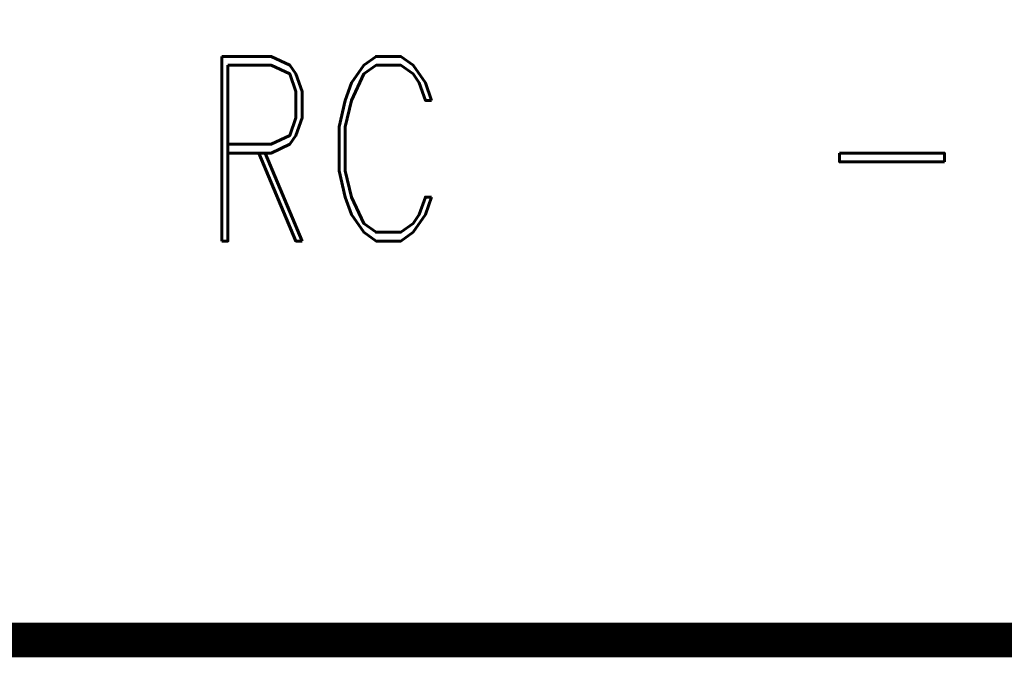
# Model space of a CAD drawing. Extents: x -2 to 113, y -136 to 16.
# Tile 98 of 256: x 84.03 to 89.86, y -136.04 to -132.26. Entities that reach past the tile are written whole.
import ezdxf
from ezdxf.enums import TextEntityAlignment as Align

# ---------------------------------------------------------------- set-up
doc = ezdxf.new("R2010")
doc.units = 0
doc.header["$MEASUREMENT"] = 0
doc.linetypes.add('SOLID', pattern=[0])
doc.layers.get('0').update_dxf_attribs({"linetype": 'SOLID'})
for name, color, linetype in [('1', 7, 'SOLID'), ('10', 7, 'SOLID'), ('11', 7, 'SOLID'), ('12', 7, 'SOLID'), ('13', 7, 'SOLID'), ('14', 7, 'SOLID'), ('15', 7, 'SOLID'), ('16', 7, 'SOLID'), ('17', 7, 'SOLID'), ('18', 7, 'SOLID'), ('19', 7, 'SOLID'), ('2', 7, 'SOLID'), ('20', 7, 'SOLID'), ('21', 7, 'SOLID'), ('22', 7, 'SOLID'), ('23', 7, 'SOLID'), ('24', 7, 'SOLID'), ('25', 7, 'SOLID'), ('26', 7, 'SOLID'), ('27', 7, 'SOLID'), ('28', 7, 'SOLID'), ('29', 7, 'SOLID'), ('3', 7, 'SOLID'), ('30', 7, 'SOLID'), ('31', 7, 'SOLID'), ('32', 7, 'SOLID'), ('33', 7, 'SOLID'), ('34', 7, 'SOLID'), ('35', 7, 'SOLID'), ('36', 7, 'SOLID'), ('37', 7, 'SOLID'), ('38', 7, 'SOLID'), ('39', 7, 'SOLID'), ('4', 7, 'SOLID'), ('40', 7, 'SOLID'), ('41', 7, 'SOLID'), ('42', 7, 'SOLID'), ('43', 7, 'SOLID'), ('44', 7, 'SOLID'), ('45', 7, 'SOLID'), ('46', 7, 'SOLID'), ('47', 7, 'SOLID'), ('48', 7, 'SOLID'), ('49', 7, 'SOLID'), ('5', 7, 'SOLID'), ('50', 7, 'SOLID'), ('51', 7, 'SOLID'), ('52', 7, 'SOLID'), ('53', 7, 'SOLID'), ('54', 7, 'SOLID'), ('55', 7, 'SOLID'), ('56', 7, 'SOLID'), ('57', 7, 'SOLID'), ('58', 7, 'SOLID'), ('59', 7, 'SOLID'), ('6', 7, 'SOLID'), ('60', 7, 'SOLID'), ('61', 7, 'SOLID'), ('62', 7, 'SOLID'), ('63', 7, 'SOLID'), ('64', 7, 'SOLID'), ('65', 7, 'SOLID'), ('66', 7, 'SOLID'), ('67', 7, 'SOLID'), ('68', 7, 'SOLID'), ('7', 7, 'SOLID'), ('8', 7, 'SOLID'), ('9', 7, 'SOLID')]:
    doc.layers.add(name, color=color, linetype=linetype)
doc.styles.add('ROMAND', font='romand', dxfattribs={"height": 1})

msp = doc.modelspace()

# ---------------------------------------------------------------- linework, layer by layer
at = {"color": 7, "linetype": 'SOLID', "const_width": 0.2059}
msp.add_lwpolyline([(-0.2175, -135.9326), (111.5472, -135.9326), (111.5472, -128.5797), (-0.2175, -128.5797), (-0.2175, -135.9326)], dxfattribs=at)
at = {"layer": '1', "color": 7, "linetype": 'SOLID', "const_width": 0.2059}
msp.add_lwpolyline([(-0.2175, -135.9326), (111.5472, -135.9326), (111.5472, -128.5797), (-0.2175, -128.5797), (-0.2175, -135.9326)], dxfattribs=at)
at = {"layer": '10', "color": 7, "linetype": 'SOLID', "const_width": 0.2059}
msp.add_lwpolyline([(-0.2175, -135.9326), (111.5472, -135.9326), (111.5472, -128.5797), (-0.2175, -128.5797), (-0.2175, -135.9326)], dxfattribs=at)
at = {"layer": '11', "color": 7, "linetype": 'SOLID', "const_width": 0.2059}
msp.add_lwpolyline([(-0.2175, -135.9326), (111.5472, -135.9326), (111.5472, -128.5797), (-0.2175, -128.5797), (-0.2175, -135.9326)], dxfattribs=at)
at = {"layer": '12', "color": 7, "linetype": 'SOLID', "const_width": 0.2059}
msp.add_lwpolyline([(-0.2175, -135.9326), (111.5472, -135.9326), (111.5472, -128.5797), (-0.2175, -128.5797), (-0.2175, -135.9326)], dxfattribs=at)
at = {"layer": '13', "color": 7, "linetype": 'SOLID', "const_width": 0.2059}
msp.add_lwpolyline([(-0.2175, -135.9326), (111.5472, -135.9326), (111.5472, -128.5797), (-0.2175, -128.5797), (-0.2175, -135.9326)], dxfattribs=at)
at = {"layer": '14', "color": 7, "linetype": 'SOLID', "const_width": 0.2059}
msp.add_lwpolyline([(-0.2175, -135.9326), (111.5472, -135.9326), (111.5472, -128.5797), (-0.2175, -128.5797), (-0.2175, -135.9326)], dxfattribs=at)
at = {"layer": '15', "color": 7, "linetype": 'SOLID', "const_width": 0.2059}
msp.add_lwpolyline([(-0.2175, -135.9326), (111.5472, -135.9326), (111.5472, -128.5797), (-0.2175, -128.5797), (-0.2175, -135.9326)], dxfattribs=at)
at = {"layer": '16', "color": 7, "linetype": 'SOLID', "const_width": 0.2059}
msp.add_lwpolyline([(-0.2175, -135.9326), (111.5472, -135.9326), (111.5472, -128.5797), (-0.2175, -128.5797), (-0.2175, -135.9326)], dxfattribs=at)
at = {"layer": '17', "color": 7, "linetype": 'SOLID', "const_width": 0.2059}
msp.add_lwpolyline([(-0.2175, -135.9326), (111.5472, -135.9326), (111.5472, -128.5797), (-0.2175, -128.5797), (-0.2175, -135.9326)], dxfattribs=at)
at = {"layer": '18', "color": 7, "linetype": 'SOLID', "const_width": 0.2059}
msp.add_lwpolyline([(-0.2175, -135.9326), (111.5472, -135.9326), (111.5472, -128.5797), (-0.2175, -128.5797), (-0.2175, -135.9326)], dxfattribs=at)
at = {"layer": '19', "color": 7, "linetype": 'SOLID', "const_width": 0.2059}
msp.add_lwpolyline([(-0.2175, -135.9326), (111.5472, -135.9326), (111.5472, -128.5797), (-0.2175, -128.5797), (-0.2175, -135.9326)], dxfattribs=at)
at = {"layer": '2', "color": 7, "linetype": 'SOLID', "const_width": 0.2059}
msp.add_lwpolyline([(-0.2175, -135.9326), (111.5472, -135.9326), (111.5472, -128.5797), (-0.2175, -128.5797), (-0.2175, -135.9326)], dxfattribs=at)
at = {"layer": '20', "color": 7, "linetype": 'SOLID', "const_width": 0.2059}
msp.add_lwpolyline([(-0.2175, -135.9326), (111.5472, -135.9326), (111.5472, -128.5797), (-0.2175, -128.5797), (-0.2175, -135.9326)], dxfattribs=at)
at = {"layer": '21', "color": 7, "linetype": 'SOLID', "const_width": 0.2059}
msp.add_lwpolyline([(-0.2175, -135.9326), (111.5472, -135.9326), (111.5472, -128.5797), (-0.2175, -128.5797), (-0.2175, -135.9326)], dxfattribs=at)
at = {"layer": '22', "color": 7, "linetype": 'SOLID', "const_width": 0.2059}
msp.add_lwpolyline([(-0.2175, -135.9326), (111.5472, -135.9326), (111.5472, -128.5797), (-0.2175, -128.5797), (-0.2175, -135.9326)], dxfattribs=at)
at = {"layer": '23', "color": 7, "linetype": 'SOLID', "const_width": 0.2059}
msp.add_lwpolyline([(-0.2175, -135.9326), (111.5472, -135.9326), (111.5472, -128.5797), (-0.2175, -128.5797), (-0.2175, -135.9326)], dxfattribs=at)
at = {"layer": '24', "color": 7, "linetype": 'SOLID', "const_width": 0.2059}
msp.add_lwpolyline([(-0.2175, -135.9326), (111.5472, -135.9326), (111.5472, -128.5797), (-0.2175, -128.5797), (-0.2175, -135.9326)], dxfattribs=at)
at = {"layer": '25', "color": 7, "linetype": 'SOLID', "const_width": 0.2059}
msp.add_lwpolyline([(-0.2175, -135.9326), (111.5472, -135.9326), (111.5472, -128.5797), (-0.2175, -128.5797), (-0.2175, -135.9326)], dxfattribs=at)
at = {"layer": '26', "color": 7, "linetype": 'SOLID', "const_width": 0.2059}
msp.add_lwpolyline([(-0.2175, -135.9326), (111.5472, -135.9326), (111.5472, -128.5797), (-0.2175, -128.5797), (-0.2175, -135.9326)], dxfattribs=at)
at = {"layer": '27', "color": 7, "linetype": 'SOLID', "const_width": 0.2059}
msp.add_lwpolyline([(-0.2175, -135.9326), (111.5472, -135.9326), (111.5472, -128.5797), (-0.2175, -128.5797), (-0.2175, -135.9326)], dxfattribs=at)
at = {"layer": '28', "color": 7, "linetype": 'SOLID', "const_width": 0.2059}
msp.add_lwpolyline([(-0.2175, -135.9326), (111.5472, -135.9326), (111.5472, -128.5797), (-0.2175, -128.5797), (-0.2175, -135.9326)], dxfattribs=at)
at = {"layer": '29', "color": 7, "linetype": 'SOLID', "const_width": 0.2059}
msp.add_lwpolyline([(-0.2175, -135.9326), (111.5472, -135.9326), (111.5472, -128.5797), (-0.2175, -128.5797), (-0.2175, -135.9326)], dxfattribs=at)
at = {"layer": '3', "color": 7, "linetype": 'SOLID', "const_width": 0.2059}
msp.add_lwpolyline([(-0.2175, -135.9326), (111.5472, -135.9326), (111.5472, -128.5797), (-0.2175, -128.5797), (-0.2175, -135.9326)], dxfattribs=at)
at = {"layer": '30', "color": 7, "linetype": 'SOLID', "const_width": 0.2059}
msp.add_lwpolyline([(-0.2175, -135.9326), (111.5472, -135.9326), (111.5472, -128.5797), (-0.2175, -128.5797), (-0.2175, -135.9326)], dxfattribs=at)
at = {"layer": '31', "color": 7, "linetype": 'SOLID', "const_width": 0.2059}
msp.add_lwpolyline([(-0.2175, -135.9326), (111.5472, -135.9326), (111.5472, -128.5797), (-0.2175, -128.5797), (-0.2175, -135.9326)], dxfattribs=at)
at = {"layer": '32', "color": 7, "linetype": 'SOLID', "const_width": 0.2059}
msp.add_lwpolyline([(-0.2175, -135.9326), (111.5472, -135.9326), (111.5472, -128.5797), (-0.2175, -128.5797), (-0.2175, -135.9326)], dxfattribs=at)
at = {"layer": '33', "color": 7, "linetype": 'SOLID', "const_width": 0.2059}
msp.add_lwpolyline([(-0.2175, -135.9326), (111.5472, -135.9326), (111.5472, -128.5797), (-0.2175, -128.5797), (-0.2175, -135.9326)], dxfattribs=at)
at = {"layer": '34', "color": 7, "linetype": 'SOLID', "const_width": 0.2059}
msp.add_lwpolyline([(-0.2175, -135.9326), (111.5472, -135.9326), (111.5472, -128.5797), (-0.2175, -128.5797), (-0.2175, -135.9326)], dxfattribs=at)
at = {"layer": '35', "color": 7, "linetype": 'SOLID', "const_width": 0.2059}
msp.add_lwpolyline([(-0.2175, -135.9326), (111.5472, -135.9326), (111.5472, -128.5797), (-0.2175, -128.5797), (-0.2175, -135.9326)], dxfattribs=at)
at = {"layer": '36', "color": 7, "linetype": 'SOLID', "const_width": 0.2059}
msp.add_lwpolyline([(-0.2175, -135.9326), (111.5472, -135.9326), (111.5472, -128.5797), (-0.2175, -128.5797), (-0.2175, -135.9326)], dxfattribs=at)
at = {"layer": '37', "color": 7, "linetype": 'SOLID', "const_width": 0.2059}
msp.add_lwpolyline([(-0.2175, -135.9326), (111.5472, -135.9326), (111.5472, -128.5797), (-0.2175, -128.5797), (-0.2175, -135.9326)], dxfattribs=at)
at = {"layer": '38', "color": 7, "linetype": 'SOLID', "const_width": 0.2059}
msp.add_lwpolyline([(-0.2175, -135.9326), (111.5472, -135.9326), (111.5472, -128.5797), (-0.2175, -128.5797), (-0.2175, -135.9326)], dxfattribs=at)
at = {"layer": '39', "color": 7, "linetype": 'SOLID', "const_width": 0.2059}
msp.add_lwpolyline([(-0.2175, -135.9326), (111.5472, -135.9326), (111.5472, -128.5797), (-0.2175, -128.5797), (-0.2175, -135.9326)], dxfattribs=at)
at = {"layer": '4', "color": 7, "linetype": 'SOLID', "const_width": 0.2059}
msp.add_lwpolyline([(-0.2175, -135.9326), (111.5472, -135.9326), (111.5472, -128.5797), (-0.2175, -128.5797), (-0.2175, -135.9326)], dxfattribs=at)
at = {"layer": '40', "color": 7, "linetype": 'SOLID', "const_width": 0.2059}
msp.add_lwpolyline([(-0.2175, -135.9326), (111.5472, -135.9326), (111.5472, -128.5797), (-0.2175, -128.5797), (-0.2175, -135.9326)], dxfattribs=at)
at = {"layer": '41', "color": 7, "linetype": 'SOLID', "const_width": 0.2059}
msp.add_lwpolyline([(-0.2175, -135.9326), (111.5472, -135.9326), (111.5472, -128.5797), (-0.2175, -128.5797), (-0.2175, -135.9326)], dxfattribs=at)
at = {"layer": '42', "color": 7, "linetype": 'SOLID', "const_width": 0.2059}
msp.add_lwpolyline([(-0.2175, -135.9326), (111.5472, -135.9326), (111.5472, -128.5797), (-0.2175, -128.5797), (-0.2175, -135.9326)], dxfattribs=at)
at = {"layer": '43', "color": 7, "linetype": 'SOLID', "const_width": 0.2059}
msp.add_lwpolyline([(-0.2175, -135.9326), (111.5472, -135.9326), (111.5472, -128.5797), (-0.2175, -128.5797), (-0.2175, -135.9326)], dxfattribs=at)
at = {"layer": '44', "color": 7, "linetype": 'SOLID', "const_width": 0.2059}
msp.add_lwpolyline([(-0.2175, -135.9326), (111.5472, -135.9326), (111.5472, -128.5797), (-0.2175, -128.5797), (-0.2175, -135.9326)], dxfattribs=at)
at = {"layer": '45', "color": 7, "linetype": 'SOLID', "const_width": 0.2059}
msp.add_lwpolyline([(-0.2175, -135.9326), (111.5472, -135.9326), (111.5472, -128.5797), (-0.2175, -128.5797), (-0.2175, -135.9326)], dxfattribs=at)
at = {"layer": '46', "color": 7, "linetype": 'SOLID', "const_width": 0.2059}
msp.add_lwpolyline([(-0.2175, -135.9326), (111.5472, -135.9326), (111.5472, -128.5797), (-0.2175, -128.5797), (-0.2175, -135.9326)], dxfattribs=at)
at = {"layer": '47', "color": 7, "linetype": 'SOLID', "const_width": 0.2059}
msp.add_lwpolyline([(-0.2175, -135.9326), (111.5472, -135.9326), (111.5472, -128.5797), (-0.2175, -128.5797), (-0.2175, -135.9326)], dxfattribs=at)
at = {"layer": '48', "color": 7, "linetype": 'SOLID', "const_width": 0.2059}
msp.add_lwpolyline([(-0.2175, -135.9326), (111.5472, -135.9326), (111.5472, -128.5797), (-0.2175, -128.5797), (-0.2175, -135.9326)], dxfattribs=at)
at = {"layer": '49', "color": 7, "linetype": 'SOLID', "const_width": 0.2059}
msp.add_lwpolyline([(-0.2175, -135.9326), (111.5472, -135.9326), (111.5472, -128.5797), (-0.2175, -128.5797), (-0.2175, -135.9326)], dxfattribs=at)
at = {"layer": '5', "color": 7, "linetype": 'SOLID', "const_width": 0.2059}
msp.add_lwpolyline([(-0.2175, -135.9326), (111.5472, -135.9326), (111.5472, -128.5797), (-0.2175, -128.5797), (-0.2175, -135.9326)], dxfattribs=at)
at = {"layer": '50', "color": 7, "linetype": 'SOLID', "const_width": 0.2059}
msp.add_lwpolyline([(-0.2175, -135.9326), (111.5472, -135.9326), (111.5472, -128.5797), (-0.2175, -128.5797), (-0.2175, -135.9326)], dxfattribs=at)
at = {"layer": '51', "color": 7, "linetype": 'SOLID', "const_width": 0.2059}
msp.add_lwpolyline([(-0.2175, -135.9326), (111.5472, -135.9326), (111.5472, -128.5797), (-0.2175, -128.5797), (-0.2175, -135.9326)], dxfattribs=at)
at = {"layer": '52', "color": 7, "linetype": 'SOLID', "const_width": 0.2059}
msp.add_lwpolyline([(-0.2175, -135.9326), (111.5472, -135.9326), (111.5472, -128.5797), (-0.2175, -128.5797), (-0.2175, -135.9326)], dxfattribs=at)
at = {"layer": '53', "color": 7, "linetype": 'SOLID', "const_width": 0.2059}
msp.add_lwpolyline([(-0.2175, -135.9326), (111.5472, -135.9326), (111.5472, -128.5797), (-0.2175, -128.5797), (-0.2175, -135.9326)], dxfattribs=at)
at = {"layer": '54', "color": 7, "linetype": 'SOLID', "const_width": 0.2059}
msp.add_lwpolyline([(-0.2175, -135.9326), (111.5472, -135.9326), (111.5472, -128.5797), (-0.2175, -128.5797), (-0.2175, -135.9326)], dxfattribs=at)
at = {"layer": '55', "color": 7, "linetype": 'SOLID', "const_width": 0.2059}
msp.add_lwpolyline([(-0.2175, -135.9326), (111.5472, -135.9326), (111.5472, -128.5797), (-0.2175, -128.5797), (-0.2175, -135.9326)], dxfattribs=at)
at = {"layer": '56', "color": 7, "linetype": 'SOLID', "const_width": 0.2059}
msp.add_lwpolyline([(-0.2175, -135.9326), (111.5472, -135.9326), (111.5472, -128.5797), (-0.2175, -128.5797), (-0.2175, -135.9326)], dxfattribs=at)
at = {"layer": '57', "color": 7, "linetype": 'SOLID', "const_width": 0.2059}
msp.add_lwpolyline([(-0.2175, -135.9326), (111.5472, -135.9326), (111.5472, -128.5797), (-0.2175, -128.5797), (-0.2175, -135.9326)], dxfattribs=at)
at = {"layer": '58', "color": 7, "linetype": 'SOLID', "const_width": 0.2059}
msp.add_lwpolyline([(-0.2175, -135.9326), (111.5472, -135.9326), (111.5472, -128.5797), (-0.2175, -128.5797), (-0.2175, -135.9326)], dxfattribs=at)
at = {"layer": '59', "color": 7, "linetype": 'SOLID', "const_width": 0.2059}
msp.add_lwpolyline([(-0.2175, -135.9326), (111.5472, -135.9326), (111.5472, -128.5797), (-0.2175, -128.5797), (-0.2175, -135.9326)], dxfattribs=at)
at = {"layer": '6', "color": 7, "linetype": 'SOLID', "const_width": 0.2059}
msp.add_lwpolyline([(-0.2175, -135.9326), (111.5472, -135.9326), (111.5472, -128.5797), (-0.2175, -128.5797), (-0.2175, -135.9326)], dxfattribs=at)
at = {"layer": '60', "color": 7, "linetype": 'SOLID', "const_width": 0.2059}
msp.add_lwpolyline([(-0.2175, -135.9326), (111.5472, -135.9326), (111.5472, -128.5797), (-0.2175, -128.5797), (-0.2175, -135.9326)], dxfattribs=at)
at = {"layer": '61', "color": 7, "linetype": 'SOLID', "const_width": 0.2059}
msp.add_lwpolyline([(-0.2175, -135.9326), (111.5472, -135.9326), (111.5472, -128.5797), (-0.2175, -128.5797), (-0.2175, -135.9326)], dxfattribs=at)
at = {"layer": '62', "color": 7, "linetype": 'SOLID', "const_width": 0.2059}
msp.add_lwpolyline([(-0.2175, -135.9326), (111.5472, -135.9326), (111.5472, -128.5797), (-0.2175, -128.5797), (-0.2175, -135.9326)], dxfattribs=at)
at = {"layer": '63', "color": 7, "linetype": 'SOLID', "const_width": 0.2059}
msp.add_lwpolyline([(-0.2175, -135.9326), (111.5472, -135.9326), (111.5472, -128.5797), (-0.2175, -128.5797), (-0.2175, -135.9326)], dxfattribs=at)
at = {"layer": '64', "color": 7, "linetype": 'SOLID', "const_width": 0.2059}
msp.add_lwpolyline([(-0.2175, -135.9326), (111.5472, -135.9326), (111.5472, -128.5797), (-0.2175, -128.5797), (-0.2175, -135.9326)], dxfattribs=at)
at = {"layer": '65', "color": 7, "linetype": 'SOLID', "const_width": 0.2059}
msp.add_lwpolyline([(-0.2175, -135.9326), (111.5472, -135.9326), (111.5472, -128.5797), (-0.2175, -128.5797), (-0.2175, -135.9326)], dxfattribs=at)
at = {"layer": '66', "color": 7, "linetype": 'SOLID', "const_width": 0.2059}
msp.add_lwpolyline([(-0.2175, -135.9326), (111.5472, -135.9326), (111.5472, -128.5797), (-0.2175, -128.5797), (-0.2175, -135.9326)], dxfattribs=at)
at = {"layer": '67', "color": 7, "linetype": 'SOLID', "const_width": 0.2059}
msp.add_lwpolyline([(-0.2175, -135.9326), (111.5472, -135.9326), (111.5472, -128.5797), (-0.2175, -128.5797), (-0.2175, -135.9326)], dxfattribs=at)
at = {"layer": '68', "color": 7, "linetype": 'SOLID', "const_width": 0.2059}
msp.add_lwpolyline([(-0.2175, -135.9326), (111.5472, -135.9326), (111.5472, -128.5797), (-0.2175, -128.5797), (-0.2175, -135.9326)], dxfattribs=at)
at = {"layer": '7', "color": 7, "linetype": 'SOLID', "const_width": 0.2059}
msp.add_lwpolyline([(-0.2175, -135.9326), (111.5472, -135.9326), (111.5472, -128.5797), (-0.2175, -128.5797), (-0.2175, -135.9326)], dxfattribs=at)
at = {"layer": '8', "color": 7, "linetype": 'SOLID', "const_width": 0.2059}
msp.add_lwpolyline([(-0.2175, -135.9326), (111.5472, -135.9326), (111.5472, -128.5797), (-0.2175, -128.5797), (-0.2175, -135.9326)], dxfattribs=at)
at = {"layer": '9', "color": 7, "linetype": 'SOLID', "const_width": 0.2059}
msp.add_lwpolyline([(-0.2175, -135.9326), (111.5472, -135.9326), (111.5472, -128.5797), (-0.2175, -128.5797), (-0.2175, -135.9326)], dxfattribs=at)

# ---------------------------------------------------------------- texts
at = {"color": 7, "style": 'ROMAND', "width": 0.78}
msp.add_text('RC', height=1.09412, dxfattribs=at).set_placement((85.0766, -133.0209), align=Align.MIDDLE_LEFT)
msp.add_text('-', height=1.0941, dxfattribs=at).set_placement((89.1942, -133.0209), align=Align.MIDDLE_CENTER)
at = {"layer": '1', "color": 7, "style": 'ROMAND', "width": 0.78}
msp.add_text('RC', height=1.09412, dxfattribs=at).set_placement((85.0766, -133.0209), align=Align.MIDDLE_LEFT)
msp.add_text('-', height=1.0941, dxfattribs=at).set_placement((89.1942, -133.0209), align=Align.MIDDLE_CENTER)
at = {"layer": '10', "color": 7, "style": 'ROMAND', "width": 0.78}
msp.add_text('RC', height=1.09412, dxfattribs=at).set_placement((85.0766, -133.0209), align=Align.MIDDLE_LEFT)
msp.add_text('-', height=1.0941, dxfattribs=at).set_placement((89.1942, -133.0209), align=Align.MIDDLE_CENTER)
at = {"layer": '11', "color": 7, "style": 'ROMAND', "width": 0.78}
msp.add_text('RC', height=1.09412, dxfattribs=at).set_placement((85.0766, -133.0209), align=Align.MIDDLE_LEFT)
msp.add_text('-', height=1.0941, dxfattribs=at).set_placement((89.1942, -133.0209), align=Align.MIDDLE_CENTER)
at = {"layer": '12', "color": 7, "style": 'ROMAND', "width": 0.78}
msp.add_text('RC', height=1.09412, dxfattribs=at).set_placement((85.0766, -133.0209), align=Align.MIDDLE_LEFT)
msp.add_text('-', height=1.0941, dxfattribs=at).set_placement((89.1942, -133.0209), align=Align.MIDDLE_CENTER)
at = {"layer": '13', "color": 7, "style": 'ROMAND', "width": 0.78}
msp.add_text('RC', height=1.09412, dxfattribs=at).set_placement((85.0766, -133.0209), align=Align.MIDDLE_LEFT)
msp.add_text('-', height=1.0941, dxfattribs=at).set_placement((89.1942, -133.0209), align=Align.MIDDLE_CENTER)
at = {"layer": '14', "color": 7, "style": 'ROMAND', "width": 0.78}
msp.add_text('RC', height=1.09412, dxfattribs=at).set_placement((85.0766, -133.0209), align=Align.MIDDLE_LEFT)
msp.add_text('-', height=1.0941, dxfattribs=at).set_placement((89.1942, -133.0209), align=Align.MIDDLE_CENTER)
at = {"layer": '15', "color": 7, "style": 'ROMAND', "width": 0.78}
msp.add_text('RC', height=1.09412, dxfattribs=at).set_placement((85.0766, -133.0209), align=Align.MIDDLE_LEFT)
msp.add_text('-', height=1.0941, dxfattribs=at).set_placement((89.1942, -133.0209), align=Align.MIDDLE_CENTER)
at = {"layer": '16', "color": 7, "style": 'ROMAND', "width": 0.78}
msp.add_text('RC', height=1.09412, dxfattribs=at).set_placement((85.0766, -133.0209), align=Align.MIDDLE_LEFT)
msp.add_text('-', height=1.0941, dxfattribs=at).set_placement((89.1942, -133.0209), align=Align.MIDDLE_CENTER)
at = {"layer": '17', "color": 7, "style": 'ROMAND', "width": 0.78}
msp.add_text('RC', height=1.09412, dxfattribs=at).set_placement((85.0766, -133.0209), align=Align.MIDDLE_LEFT)
msp.add_text('-', height=1.0941, dxfattribs=at).set_placement((89.1942, -133.0209), align=Align.MIDDLE_CENTER)
at = {"layer": '18', "color": 7, "style": 'ROMAND', "width": 0.78}
msp.add_text('RC', height=1.09412, dxfattribs=at).set_placement((85.0766, -133.0209), align=Align.MIDDLE_LEFT)
msp.add_text('-', height=1.0941, dxfattribs=at).set_placement((89.1942, -133.0209), align=Align.MIDDLE_CENTER)
at = {"layer": '19', "color": 7, "style": 'ROMAND', "width": 0.78}
msp.add_text('RC', height=1.09412, dxfattribs=at).set_placement((85.0766, -133.0209), align=Align.MIDDLE_LEFT)
msp.add_text('-', height=1.0941, dxfattribs=at).set_placement((89.1942, -133.0209), align=Align.MIDDLE_CENTER)
at = {"layer": '2', "color": 7, "style": 'ROMAND', "width": 0.78}
msp.add_text('RC', height=1.09412, dxfattribs=at).set_placement((85.0766, -133.0209), align=Align.MIDDLE_LEFT)
msp.add_text('-', height=1.0941, dxfattribs=at).set_placement((89.1942, -133.0209), align=Align.MIDDLE_CENTER)
at = {"layer": '20', "color": 7, "style": 'ROMAND', "width": 0.78}
msp.add_text('RC', height=1.09412, dxfattribs=at).set_placement((85.0766, -133.0209), align=Align.MIDDLE_LEFT)
msp.add_text('-', height=1.0941, dxfattribs=at).set_placement((89.1942, -133.0209), align=Align.MIDDLE_CENTER)
at = {"layer": '21', "color": 7, "style": 'ROMAND', "width": 0.78}
msp.add_text('RC', height=1.09412, dxfattribs=at).set_placement((85.0766, -133.0209), align=Align.MIDDLE_LEFT)
msp.add_text('-', height=1.0941, dxfattribs=at).set_placement((89.1942, -133.0209), align=Align.MIDDLE_CENTER)
at = {"layer": '22', "color": 7, "style": 'ROMAND', "width": 0.78}
msp.add_text('RC', height=1.09412, dxfattribs=at).set_placement((85.0766, -133.0209), align=Align.MIDDLE_LEFT)
msp.add_text('-', height=1.0941, dxfattribs=at).set_placement((89.1942, -133.0209), align=Align.MIDDLE_CENTER)
at = {"layer": '23', "color": 7, "style": 'ROMAND', "width": 0.78}
msp.add_text('RC', height=1.09412, dxfattribs=at).set_placement((85.0766, -133.0209), align=Align.MIDDLE_LEFT)
msp.add_text('-', height=1.0941, dxfattribs=at).set_placement((89.1942, -133.0209), align=Align.MIDDLE_CENTER)
at = {"layer": '24', "color": 7, "style": 'ROMAND', "width": 0.78}
msp.add_text('RC', height=1.09412, dxfattribs=at).set_placement((85.0766, -133.0209), align=Align.MIDDLE_LEFT)
msp.add_text('-', height=1.0941, dxfattribs=at).set_placement((89.1942, -133.0209), align=Align.MIDDLE_CENTER)
at = {"layer": '25', "color": 7, "style": 'ROMAND', "width": 0.78}
msp.add_text('RC', height=1.09412, dxfattribs=at).set_placement((85.0766, -133.0209), align=Align.MIDDLE_LEFT)
msp.add_text('-', height=1.0941, dxfattribs=at).set_placement((89.1942, -133.0209), align=Align.MIDDLE_CENTER)
at = {"layer": '26', "color": 7, "style": 'ROMAND', "width": 0.78}
msp.add_text('RC', height=1.09412, dxfattribs=at).set_placement((85.0766, -133.0209), align=Align.MIDDLE_LEFT)
msp.add_text('-', height=1.0941, dxfattribs=at).set_placement((89.1942, -133.0209), align=Align.MIDDLE_CENTER)
at = {"layer": '27', "color": 7, "style": 'ROMAND', "width": 0.78}
msp.add_text('RC', height=1.09412, dxfattribs=at).set_placement((85.0766, -133.0209), align=Align.MIDDLE_LEFT)
msp.add_text('-', height=1.0941, dxfattribs=at).set_placement((89.1942, -133.0209), align=Align.MIDDLE_CENTER)
at = {"layer": '28', "color": 7, "style": 'ROMAND', "width": 0.78}
msp.add_text('RC', height=1.09412, dxfattribs=at).set_placement((85.0766, -133.0209), align=Align.MIDDLE_LEFT)
msp.add_text('-', height=1.0941, dxfattribs=at).set_placement((89.1942, -133.0209), align=Align.MIDDLE_CENTER)
at = {"layer": '29', "color": 7, "style": 'ROMAND', "width": 0.78}
msp.add_text('RC', height=1.09412, dxfattribs=at).set_placement((85.0766, -133.0209), align=Align.MIDDLE_LEFT)
msp.add_text('-', height=1.0941, dxfattribs=at).set_placement((89.1942, -133.0209), align=Align.MIDDLE_CENTER)
at = {"layer": '3', "color": 7, "style": 'ROMAND', "width": 0.78}
msp.add_text('RC', height=1.09412, dxfattribs=at).set_placement((85.0766, -133.0209), align=Align.MIDDLE_LEFT)
msp.add_text('-', height=1.0941, dxfattribs=at).set_placement((89.1942, -133.0209), align=Align.MIDDLE_CENTER)
at = {"layer": '30', "color": 7, "style": 'ROMAND', "width": 0.78}
msp.add_text('RC', height=1.09412, dxfattribs=at).set_placement((85.0766, -133.0209), align=Align.MIDDLE_LEFT)
msp.add_text('-', height=1.0941, dxfattribs=at).set_placement((89.1942, -133.0209), align=Align.MIDDLE_CENTER)
at = {"layer": '31', "color": 7, "style": 'ROMAND', "width": 0.78}
msp.add_text('RC', height=1.09412, dxfattribs=at).set_placement((85.0766, -133.0209), align=Align.MIDDLE_LEFT)
msp.add_text('-', height=1.0941, dxfattribs=at).set_placement((89.1942, -133.0209), align=Align.MIDDLE_CENTER)
at = {"layer": '32', "color": 7, "style": 'ROMAND', "width": 0.78}
msp.add_text('RC', height=1.09412, dxfattribs=at).set_placement((85.0766, -133.0209), align=Align.MIDDLE_LEFT)
msp.add_text('-', height=1.0941, dxfattribs=at).set_placement((89.1942, -133.0209), align=Align.MIDDLE_CENTER)
at = {"layer": '33', "color": 7, "style": 'ROMAND', "width": 0.78}
msp.add_text('RC', height=1.09412, dxfattribs=at).set_placement((85.0766, -133.0209), align=Align.MIDDLE_LEFT)
msp.add_text('-', height=1.0941, dxfattribs=at).set_placement((89.1942, -133.0209), align=Align.MIDDLE_CENTER)
at = {"layer": '34', "color": 7, "style": 'ROMAND', "width": 0.78}
msp.add_text('RC', height=1.09412, dxfattribs=at).set_placement((85.0766, -133.0209), align=Align.MIDDLE_LEFT)
msp.add_text('-', height=1.0941, dxfattribs=at).set_placement((89.1942, -133.0209), align=Align.MIDDLE_CENTER)
at = {"layer": '35', "color": 7, "style": 'ROMAND', "width": 0.78}
msp.add_text('RC', height=1.09412, dxfattribs=at).set_placement((85.0766, -133.0209), align=Align.MIDDLE_LEFT)
msp.add_text('-', height=1.0941, dxfattribs=at).set_placement((89.1942, -133.0209), align=Align.MIDDLE_CENTER)
at = {"layer": '36', "color": 7, "style": 'ROMAND', "width": 0.78}
msp.add_text('RC', height=1.09412, dxfattribs=at).set_placement((85.0766, -133.0209), align=Align.MIDDLE_LEFT)
msp.add_text('-', height=1.0941, dxfattribs=at).set_placement((89.1942, -133.0209), align=Align.MIDDLE_CENTER)
at = {"layer": '37', "color": 7, "style": 'ROMAND', "width": 0.78}
msp.add_text('RC', height=1.09412, dxfattribs=at).set_placement((85.0766, -133.0209), align=Align.MIDDLE_LEFT)
msp.add_text('-', height=1.0941, dxfattribs=at).set_placement((89.1942, -133.0209), align=Align.MIDDLE_CENTER)
at = {"layer": '38', "color": 7, "style": 'ROMAND', "width": 0.78}
msp.add_text('RC', height=1.09412, dxfattribs=at).set_placement((85.0766, -133.0209), align=Align.MIDDLE_LEFT)
msp.add_text('-', height=1.0941, dxfattribs=at).set_placement((89.1942, -133.0209), align=Align.MIDDLE_CENTER)
at = {"layer": '39', "color": 7, "style": 'ROMAND', "width": 0.78}
msp.add_text('RC', height=1.09412, dxfattribs=at).set_placement((85.0766, -133.0209), align=Align.MIDDLE_LEFT)
msp.add_text('-', height=1.0941, dxfattribs=at).set_placement((89.1942, -133.0209), align=Align.MIDDLE_CENTER)
at = {"layer": '4', "color": 7, "style": 'ROMAND', "width": 0.78}
msp.add_text('RC', height=1.09412, dxfattribs=at).set_placement((85.0766, -133.0209), align=Align.MIDDLE_LEFT)
msp.add_text('-', height=1.0941, dxfattribs=at).set_placement((89.1942, -133.0209), align=Align.MIDDLE_CENTER)
at = {"layer": '40', "color": 7, "style": 'ROMAND', "width": 0.78}
msp.add_text('RC', height=1.09412, dxfattribs=at).set_placement((85.0766, -133.0209), align=Align.MIDDLE_LEFT)
msp.add_text('-', height=1.0941, dxfattribs=at).set_placement((89.1942, -133.0209), align=Align.MIDDLE_CENTER)
at = {"layer": '41', "color": 7, "style": 'ROMAND', "width": 0.78}
msp.add_text('RC', height=1.09412, dxfattribs=at).set_placement((85.0766, -133.0209), align=Align.MIDDLE_LEFT)
msp.add_text('-', height=1.0941, dxfattribs=at).set_placement((89.1942, -133.0209), align=Align.MIDDLE_CENTER)
at = {"layer": '42', "color": 7, "style": 'ROMAND', "width": 0.78}
msp.add_text('RC', height=1.09412, dxfattribs=at).set_placement((85.0766, -133.0209), align=Align.MIDDLE_LEFT)
msp.add_text('-', height=1.0941, dxfattribs=at).set_placement((89.1942, -133.0209), align=Align.MIDDLE_CENTER)
at = {"layer": '43', "color": 7, "style": 'ROMAND', "width": 0.78}
msp.add_text('RC', height=1.09412, dxfattribs=at).set_placement((85.0766, -133.0209), align=Align.MIDDLE_LEFT)
msp.add_text('-', height=1.0941, dxfattribs=at).set_placement((89.1942, -133.0209), align=Align.MIDDLE_CENTER)
at = {"layer": '44', "color": 7, "style": 'ROMAND', "width": 0.78}
msp.add_text('RC', height=1.09412, dxfattribs=at).set_placement((85.0766, -133.0209), align=Align.MIDDLE_LEFT)
msp.add_text('-', height=1.0941, dxfattribs=at).set_placement((89.1942, -133.0209), align=Align.MIDDLE_CENTER)
at = {"layer": '45', "color": 7, "style": 'ROMAND', "width": 0.78}
msp.add_text('RC', height=1.09412, dxfattribs=at).set_placement((85.0766, -133.0209), align=Align.MIDDLE_LEFT)
msp.add_text('-', height=1.0941, dxfattribs=at).set_placement((89.1942, -133.0209), align=Align.MIDDLE_CENTER)
at = {"layer": '46', "color": 7, "style": 'ROMAND', "width": 0.78}
msp.add_text('RC', height=1.09412, dxfattribs=at).set_placement((85.0766, -133.0209), align=Align.MIDDLE_LEFT)
msp.add_text('-', height=1.0941, dxfattribs=at).set_placement((89.1942, -133.0209), align=Align.MIDDLE_CENTER)
at = {"layer": '47', "color": 7, "style": 'ROMAND', "width": 0.78}
msp.add_text('RC', height=1.09412, dxfattribs=at).set_placement((85.0766, -133.0209), align=Align.MIDDLE_LEFT)
msp.add_text('-', height=1.0941, dxfattribs=at).set_placement((89.1942, -133.0209), align=Align.MIDDLE_CENTER)
at = {"layer": '48', "color": 7, "style": 'ROMAND', "width": 0.78}
msp.add_text('RC', height=1.09412, dxfattribs=at).set_placement((85.0766, -133.0209), align=Align.MIDDLE_LEFT)
msp.add_text('-', height=1.0941, dxfattribs=at).set_placement((89.1942, -133.0209), align=Align.MIDDLE_CENTER)
at = {"layer": '49', "color": 7, "style": 'ROMAND', "width": 0.78}
msp.add_text('RC', height=1.09412, dxfattribs=at).set_placement((85.0766, -133.0209), align=Align.MIDDLE_LEFT)
msp.add_text('-', height=1.0941, dxfattribs=at).set_placement((89.1942, -133.0209), align=Align.MIDDLE_CENTER)
at = {"layer": '5', "color": 7, "style": 'ROMAND', "width": 0.78}
msp.add_text('RC', height=1.09412, dxfattribs=at).set_placement((85.0766, -133.0209), align=Align.MIDDLE_LEFT)
msp.add_text('-', height=1.0941, dxfattribs=at).set_placement((89.1942, -133.0209), align=Align.MIDDLE_CENTER)
at = {"layer": '50', "color": 7, "style": 'ROMAND', "width": 0.78}
msp.add_text('RC', height=1.09412, dxfattribs=at).set_placement((85.0766, -133.0209), align=Align.MIDDLE_LEFT)
msp.add_text('-', height=1.0941, dxfattribs=at).set_placement((89.1942, -133.0209), align=Align.MIDDLE_CENTER)
at = {"layer": '51', "color": 7, "style": 'ROMAND', "width": 0.78}
msp.add_text('RC', height=1.09412, dxfattribs=at).set_placement((85.0766, -133.0209), align=Align.MIDDLE_LEFT)
msp.add_text('-', height=1.0941, dxfattribs=at).set_placement((89.1942, -133.0209), align=Align.MIDDLE_CENTER)
at = {"layer": '52', "color": 7, "style": 'ROMAND', "width": 0.78}
msp.add_text('RC', height=1.09412, dxfattribs=at).set_placement((85.0766, -133.0209), align=Align.MIDDLE_LEFT)
msp.add_text('-', height=1.0941, dxfattribs=at).set_placement((89.1942, -133.0209), align=Align.MIDDLE_CENTER)
at = {"layer": '53', "color": 7, "style": 'ROMAND', "width": 0.78}
msp.add_text('RC', height=1.09412, dxfattribs=at).set_placement((85.0766, -133.0209), align=Align.MIDDLE_LEFT)
msp.add_text('-', height=1.0941, dxfattribs=at).set_placement((89.1942, -133.0209), align=Align.MIDDLE_CENTER)
at = {"layer": '54', "color": 7, "style": 'ROMAND', "width": 0.78}
msp.add_text('RC', height=1.09412, dxfattribs=at).set_placement((85.0766, -133.0209), align=Align.MIDDLE_LEFT)
msp.add_text('-', height=1.0941, dxfattribs=at).set_placement((89.1942, -133.0209), align=Align.MIDDLE_CENTER)
at = {"layer": '55', "color": 7, "style": 'ROMAND', "width": 0.78}
msp.add_text('RC', height=1.09412, dxfattribs=at).set_placement((85.0766, -133.0209), align=Align.MIDDLE_LEFT)
msp.add_text('-', height=1.0941, dxfattribs=at).set_placement((89.1942, -133.0209), align=Align.MIDDLE_CENTER)
at = {"layer": '56', "color": 7, "style": 'ROMAND', "width": 0.78}
msp.add_text('RC', height=1.09412, dxfattribs=at).set_placement((85.0766, -133.0209), align=Align.MIDDLE_LEFT)
msp.add_text('-', height=1.0941, dxfattribs=at).set_placement((89.1942, -133.0209), align=Align.MIDDLE_CENTER)
at = {"layer": '57', "color": 7, "style": 'ROMAND', "width": 0.78}
msp.add_text('RC', height=1.09412, dxfattribs=at).set_placement((85.0766, -133.0209), align=Align.MIDDLE_LEFT)
msp.add_text('-', height=1.0941, dxfattribs=at).set_placement((89.1942, -133.0209), align=Align.MIDDLE_CENTER)
at = {"layer": '58', "color": 7, "style": 'ROMAND', "width": 0.78}
msp.add_text('RC', height=1.09412, dxfattribs=at).set_placement((85.0766, -133.0209), align=Align.MIDDLE_LEFT)
msp.add_text('-', height=1.0941, dxfattribs=at).set_placement((89.1942, -133.0209), align=Align.MIDDLE_CENTER)
at = {"layer": '59', "color": 7, "style": 'ROMAND', "width": 0.78}
msp.add_text('RC', height=1.09412, dxfattribs=at).set_placement((85.0766, -133.0209), align=Align.MIDDLE_LEFT)
msp.add_text('-', height=1.0941, dxfattribs=at).set_placement((89.1942, -133.0209), align=Align.MIDDLE_CENTER)
at = {"layer": '6', "color": 7, "style": 'ROMAND', "width": 0.78}
msp.add_text('RC', height=1.09412, dxfattribs=at).set_placement((85.0766, -133.0209), align=Align.MIDDLE_LEFT)
msp.add_text('-', height=1.0941, dxfattribs=at).set_placement((89.1942, -133.0209), align=Align.MIDDLE_CENTER)
at = {"layer": '60', "color": 7, "style": 'ROMAND', "width": 0.78}
msp.add_text('RC', height=1.09412, dxfattribs=at).set_placement((85.0766, -133.0209), align=Align.MIDDLE_LEFT)
msp.add_text('-', height=1.0941, dxfattribs=at).set_placement((89.1942, -133.0209), align=Align.MIDDLE_CENTER)
at = {"layer": '61', "color": 7, "style": 'ROMAND', "width": 0.78}
msp.add_text('RC', height=1.09412, dxfattribs=at).set_placement((85.0766, -133.0209), align=Align.MIDDLE_LEFT)
msp.add_text('-', height=1.0941, dxfattribs=at).set_placement((89.1942, -133.0209), align=Align.MIDDLE_CENTER)
at = {"layer": '62', "color": 7, "style": 'ROMAND', "width": 0.78}
msp.add_text('RC', height=1.09412, dxfattribs=at).set_placement((85.0766, -133.0209), align=Align.MIDDLE_LEFT)
msp.add_text('-', height=1.0941, dxfattribs=at).set_placement((89.1942, -133.0209), align=Align.MIDDLE_CENTER)
at = {"layer": '63', "color": 7, "style": 'ROMAND', "width": 0.78}
msp.add_text('RC', height=1.09412, dxfattribs=at).set_placement((85.0766, -133.0209), align=Align.MIDDLE_LEFT)
msp.add_text('-', height=1.0941, dxfattribs=at).set_placement((89.1942, -133.0209), align=Align.MIDDLE_CENTER)
at = {"layer": '64', "color": 7, "style": 'ROMAND', "width": 0.78}
msp.add_text('RC', height=1.09412, dxfattribs=at).set_placement((85.0766, -133.0209), align=Align.MIDDLE_LEFT)
msp.add_text('-', height=1.0941, dxfattribs=at).set_placement((89.1942, -133.0209), align=Align.MIDDLE_CENTER)
at = {"layer": '65', "color": 7, "style": 'ROMAND', "width": 0.78}
msp.add_text('RC', height=1.09412, dxfattribs=at).set_placement((85.0766, -133.0209), align=Align.MIDDLE_LEFT)
msp.add_text('-', height=1.0941, dxfattribs=at).set_placement((89.1942, -133.0209), align=Align.MIDDLE_CENTER)
at = {"layer": '66', "color": 7, "style": 'ROMAND', "width": 0.78}
msp.add_text('RC', height=1.09412, dxfattribs=at).set_placement((85.0766, -133.0209), align=Align.MIDDLE_LEFT)
msp.add_text('-', height=1.0941, dxfattribs=at).set_placement((89.1942, -133.0209), align=Align.MIDDLE_CENTER)
at = {"layer": '67', "color": 7, "style": 'ROMAND', "width": 0.78}
msp.add_text('RC', height=1.09412, dxfattribs=at).set_placement((85.0766, -133.0209), align=Align.MIDDLE_LEFT)
msp.add_text('-', height=1.0941, dxfattribs=at).set_placement((89.1942, -133.0209), align=Align.MIDDLE_CENTER)
at = {"layer": '68', "color": 7, "style": 'ROMAND', "width": 0.78}
msp.add_text('RC', height=1.09412, dxfattribs=at).set_placement((85.0766, -133.0209), align=Align.MIDDLE_LEFT)
msp.add_text('-', height=1.0941, dxfattribs=at).set_placement((89.1942, -133.0209), align=Align.MIDDLE_CENTER)
at = {"layer": '7', "color": 7, "style": 'ROMAND', "width": 0.78}
msp.add_text('RC', height=1.09412, dxfattribs=at).set_placement((85.0766, -133.0209), align=Align.MIDDLE_LEFT)
msp.add_text('-', height=1.0941, dxfattribs=at).set_placement((89.1942, -133.0209), align=Align.MIDDLE_CENTER)
at = {"layer": '8', "color": 7, "style": 'ROMAND', "width": 0.78}
msp.add_text('RC', height=1.09412, dxfattribs=at).set_placement((85.0766, -133.0209), align=Align.MIDDLE_LEFT)
msp.add_text('-', height=1.0941, dxfattribs=at).set_placement((89.1942, -133.0209), align=Align.MIDDLE_CENTER)
at = {"layer": '9', "color": 7, "style": 'ROMAND', "width": 0.78}
msp.add_text('RC', height=1.09412, dxfattribs=at).set_placement((85.0766, -133.0209), align=Align.MIDDLE_LEFT)
msp.add_text('-', height=1.0941, dxfattribs=at).set_placement((89.1942, -133.0209), align=Align.MIDDLE_CENTER)

doc.saveas('drawing.dxf')
